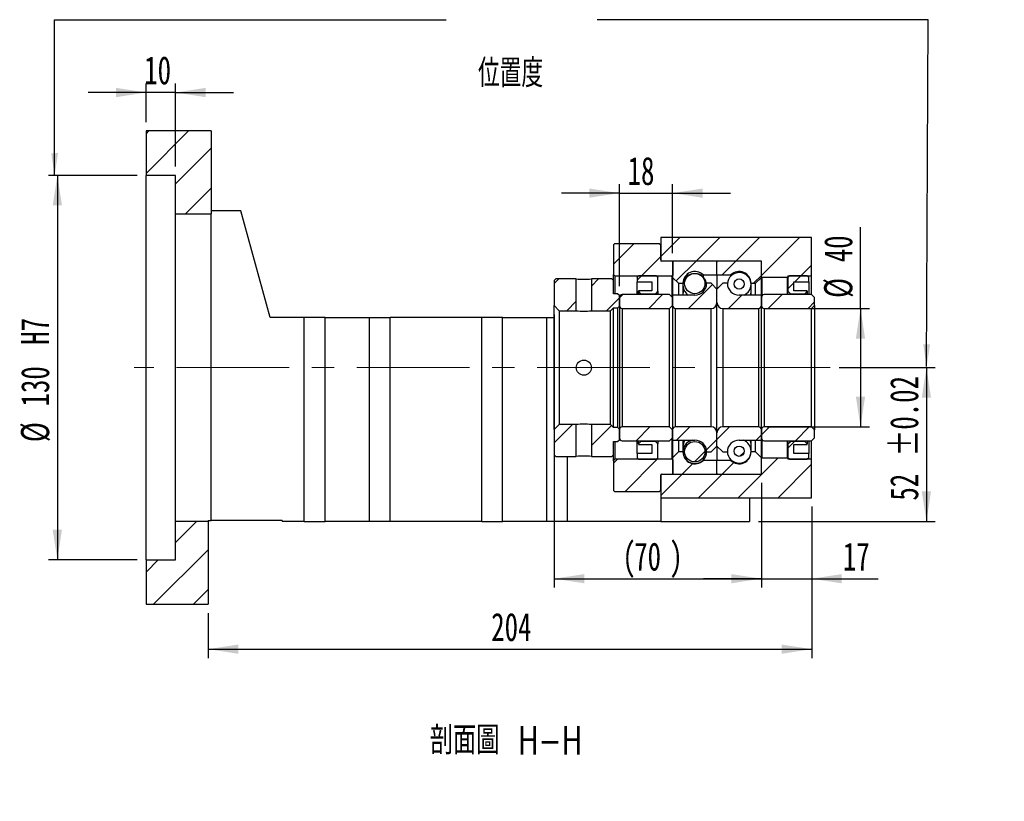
# Paper-space layout 'MBCS40-I' of a CAD drawing. Header units: millimetres. Extents: x 24 to 293, y 4 to 207.
# Tile 4 of 5: x 182 to 293, y 4 to 92. Entities that reach past the tile are written whole.
import ezdxf

# ---------------------------------------------------------------- set-up
doc = ezdxf.new("R2010")
doc.units = ezdxf.units.MM
doc.linetypes.add('CENTERX2', pattern=[20.32, 12.7, -2.54, 2.54, -2.54])
doc.layers.add('圖層0', color=7, linetype='Continuous')
doc.styles.add('SLDTEXTSTYLE0', font='TXT', dxfattribs={"width": 0.7})
doc.styles.add('SLDTEXTSTYLE1', font='TXT', dxfattribs={"width": 0.7, "bigfont": 'bigfont'})
doc.styles.add('SLDTEXTSTYLE4', font='TXT', dxfattribs={"width": 0.75, "bigfont": 'bigfont'})
doc.dimstyles.new('SLDDIMSTYLE3', dxfattribs={"dimtxt": 3.389974, "dimasz": 2.5, "dimexe": 0, "dimexo": 0.0625, "dimgap": 0.847493, "dimtad": 1, "dimlfac": 3, "dimrnd": 1e-09, "dimzin": 12, "dimdsep": 46, "dimtxsty": 'SLDTEXTSTYLE0', "dimsah": 1, "dimcen": 0.09, "dimadec": 0, "dimazin": 3, "dimtfac": 1, "dimtofl": 0, "dimtmove": 0, "dimatfit": 3, "dimfxl": 0, "dimfrac": 2, "dimtolj": 1, "dimtzin": 12, "dimarcsym": 0})
doc.dimstyles.new('SLDDIMSTYLE4', dxfattribs={"dimtxt": 3.389974, "dimasz": 2.5, "dimexe": 0, "dimexo": 0.0625, "dimgap": 0.847493, "dimtad": 1, "dimlfac": 3, "dimrnd": 1e-09, "dimzin": 12, "dimdsep": 46, "dimtxsty": 'SLDTEXTSTYLE0', "dimsah": 1, "dimcen": 0.09, "dimadec": 0, "dimazin": 3, "dimtfac": 1, "dimtmove": 0, "dimatfit": 0, "dimfxl": 0, "dimfrac": 2, "dimtolj": 1, "dimtzin": 12, "dimarcsym": 0})
doc.dimstyles.new('SLDDIMSTYLE6', dxfattribs={"dimtxt": 3.389974, "dimasz": 2.5, "dimexe": 0, "dimexo": 0.0625, "dimgap": 0.847493, "dimtad": 1, "dimlfac": 3, "dimrnd": 1e-09, "dimzin": 12, "dimdsep": 46, "dimtxsty": 'SLDTEXTSTYLE0', "dimsah": 1, "dimcen": 0.09, "dimadec": 0, "dimazin": 3, "dimtol": 1, "dimtp": 0.02, "dimtm": 0.02, "dimtfac": 1, "dimtofl": 0, "dimtmove": 0, "dimatfit": 3, "dimfxl": 0, "dimfrac": 2, "dimtolj": 1, "dimarcsym": 0})
doc.dimstyles.new('SLDDIMSTYLE8', dxfattribs={"dimtxt": 3.389974, "dimasz": 2.5, "dimexe": 0, "dimexo": 0.0625, "dimgap": 0.847493, "dimtad": 1, "dimlfac": 3, "dimrnd": 1e-09, "dimzin": 12, "dimdsep": 46, "dimtxsty": 'SLDTEXTSTYLE0', "dimsah": 1, "dimcen": 0.09, "dimadec": 0, "dimazin": 3, "dimtfac": 1, "dimtofl": 0, "dimtmove": 0, "dimatfit": 3, "dimfxl": 0, "dimfrac": 2, "dimtolj": 1, "dimarcsym": 0})

# ---------------------------------------------------------------- blocks, each defined once
blk = doc.blocks.new('_D_52')
at = {"layer": '圖層0', "color": 7}
for p, q in [((195.92, 80.48), (195.92, 84.82)), ((199.25, 75.48), (199.25, 84.82)), ((195.92, 83.82), (189.4, 83.82)), ((199.25, 83.82), (195.92, 83.82)), ((199.25, 83.82), (205.77, 83.82))]:
    blk.add_line(p, q, dxfattribs=at)
for points in [[(195.92, 83.82), (192.53, 84.34), (192.53, 83.29)], [(199.25, 83.82), (202.64, 83.29), (202.64, 84.34)]]:
    blk.add_solid(points, dxfattribs=at)
at = {"layer": '圖層0', "color": 7, "insert": (195.71, 87.91), "char_height": 3.175, "attachment_point": 1, "style": 'SLDTEXTSTYLE0'}
blk.add_mtext('10', dxfattribs=at)
blk = doc.blocks.new('_D_53')
at = {"layer": '圖層0', "color": 7}
for p, q in [((194.92, 74.48), (184.92, 74.48)), ((185.92, 74.48), (185.92, 31.15)), ((194.92, 31.15), (184.92, 31.15))]:
    blk.add_line(p, q, dxfattribs=at)
for points in [[(185.92, 74.48), (185.4, 71.09), (186.44, 71.09)], [(185.92, 31.15), (186.44, 34.54), (185.4, 34.54)]]:
    blk.add_solid(points, dxfattribs=at)
at = {"layer": '圖層0', "color": 7, "char_height": 3.175, "attachment_point": 1, "rotation": 90, "style": 'SLDTEXTSTYLE0'}
for s, insert in [('H7', (181.82, 55.39)), ('130', (181.82, 48.44)), ('%%c', (181.82, 44.42))]:
    blk.add_mtext(s, dxfattribs=dict(at, insert=insert))
blk = doc.blocks.new('_D_54')
at = {"layer": '圖層0', "color": 7}
for p, q in [((270.92, 37.15), (270.92, 20.09)), ((202.92, 25.15), (202.92, 20.09)), ((202.92, 21.09), (270.92, 21.09))]:
    blk.add_line(p, q, dxfattribs=at)
for points in [[(202.92, 21.09), (206.31, 20.57), (206.31, 21.61)], [(270.92, 21.09), (267.53, 21.61), (267.53, 20.57)]]:
    blk.add_solid(points, dxfattribs=at)
at = {"layer": '圖層0', "color": 7, "insert": (234.81, 25.18), "char_height": 3.175, "attachment_point": 1, "style": 'SLDTEXTSTYLE0'}
blk.add_mtext('204', dxfattribs=at)
blk = doc.blocks.new('_D_55')
at = {"layer": '圖層0', "color": 7}
for p, q in [((241.92, 58.8), (241.92, 28.03)), ((265.25, 39.82), (265.25, 28.03)), ((241.92, 29.03), (265.25, 29.03))]:
    blk.add_line(p, q, dxfattribs=at)
for points in [[(241.92, 29.03), (245.31, 28.51), (245.31, 29.55)], [(265.25, 29.03), (261.86, 29.55), (261.86, 28.51)]]:
    blk.add_solid(points, dxfattribs=at)
at = {"layer": '圖層0', "color": 7, "attachment_point": 1, "style": 'SLDTEXTSTYLE0'}
for s, insert, char_height in [('(', (249.59, 33.12), 3.17), (')', (254.89, 33.12), 3.17), ('70', (250.92, 33.12), 3.175)]:
    blk.add_mtext(s, dxfattribs=dict(at, insert=insert, char_height=char_height))
blk = doc.blocks.new('_D_56')
at = {"layer": '圖層0', "color": 7}
for p, q in [((265.25, 39.82), (265.25, 28.03)), ((270.92, 37.15), (270.92, 28.03)), ((265.25, 29.03), (258.73, 29.03)), ((265.25, 29.03), (270.92, 29.03)), ((270.92, 29.03), (278.4, 29.03))]:
    blk.add_line(p, q, dxfattribs=at)
for points in [[(265.25, 29.03), (261.86, 29.55), (261.86, 28.51)], [(270.92, 29.03), (274.31, 28.51), (274.31, 29.55)]]:
    blk.add_solid(points, dxfattribs=at)
at = {"layer": '圖層0', "color": 7, "insert": (274.43, 33.12), "char_height": 3.175, "attachment_point": 1, "style": 'SLDTEXTSTYLE0'}
blk.add_mtext('17', dxfattribs=at)
blk = doc.blocks.new('_D_57')
at = {"layer": '圖層0', "color": 7}
for p, q in [((276.42, 59.48), (276.42, 68.66)), ((265.92, 59.48), (277.42, 59.48)), ((276.42, 59.48), (276.42, 46.15)), ((265.92, 46.15), (277.42, 46.15))]:
    blk.add_line(p, q, dxfattribs=at)
for points in [[(276.42, 59.48), (275.9, 56.09), (276.94, 56.09)], [(276.42, 46.15), (276.94, 49.54), (275.9, 49.54)]]:
    blk.add_solid(points, dxfattribs=at)
at = {"layer": '圖層0', "color": 7, "char_height": 3.175, "attachment_point": 1, "rotation": 90, "style": 'SLDTEXTSTYLE0'}
for s, insert in [('40', (272.32, 64.69)), ('%%c', (272.32, 60.67))]:
    blk.add_mtext(s, dxfattribs=dict(at, insert=insert))
blk = doc.blocks.new('_D_58')
at = {"layer": '圖層0', "color": 7}
for p, q in [((274.01, 52.82), (284.85, 52.82)), ((283.85, 52.82), (283.85, 35.48)), ((264.92, 35.48), (284.85, 35.48))]:
    blk.add_line(p, q, dxfattribs=at)
for points in [[(283.85, 52.82), (283.33, 49.43), (284.37, 49.43)], [(283.85, 35.48), (284.37, 38.87), (283.33, 38.87)]]:
    blk.add_solid(points, dxfattribs=at)
at = {"layer": '圖層0', "color": 7, "char_height": 3.175, "attachment_point": 1, "rotation": 90, "style": 'SLDTEXTSTYLE0'}
for s, insert in [('±0.02', (279.75, 42.8)), ('52', (279.75, 37.83))]:
    blk.add_mtext(s, dxfattribs=dict(at, insert=insert))
blk = doc.blocks.new('_D_59')
at = {"layer": '圖層0', "color": 7}
for p, q in [((249.25, 61.98), (249.25, 73.48)), ((255.25, 65.72), (255.25, 73.48)), ((249.25, 72.48), (242.73, 72.48)), ((249.25, 72.48), (255.25, 72.48)), ((255.25, 72.48), (261.77, 72.48))]:
    blk.add_line(p, q, dxfattribs=at)
for points in [[(249.25, 72.48), (245.86, 73), (245.86, 71.96)], [(255.25, 72.48), (258.64, 71.96), (258.64, 73)]]:
    blk.add_solid(points, dxfattribs=at)
at = {"layer": '圖層0', "color": 7, "insert": (250.18, 76.57), "char_height": 3.175, "attachment_point": 1, "style": 'SLDTEXTSTYLE0'}
blk.add_mtext('18', dxfattribs=at)

psp = doc.layouts.new('MBCS40-I')

# ---------------------------------------------------------------- hatches: boundary and pattern name
at = {"layer": '圖層0', "linetype": 'Continuous', "lineweight": 18}
h = psp.add_hatch(dxfattribs=at)
h.set_pattern_fill('ANSI31', color=256, style=0)
h.paths.add_polyline_path([(203.2509, 70.1487), (203.2509, 79.482), (195.9176, 79.482), (195.9176, 74.482), (199.2509, 74.482), (199.2509, 70.1487)], flags=0)
h = psp.add_hatch(dxfattribs=at)
h.set_pattern_fill('ANSI31', color=256, style=0)
edge = h.paths.add_edge_path(flags=0)
edge.add_line((248.7509, 66.8154), (248.5842, 66.6487))
edge.add_line((248.5842, 66.6487), (248.5842, 63.3154))
edge.add_line((248.5842, 63.3154), (248.7509, 63.1487))
edge.add_line((248.7509, 63.1487), (255.2009, 63.1487))
edge.add_line((255.2009, 63.1487), (255.3009, 63.2487))
edge.add_line((255.3009, 63.2487), (255.3009, 64.7154))
edge.add_line((255.3009, 64.7154), (255.2009, 64.8154))
edge.add_line((255.2009, 64.8154), (254.0509, 64.8154))
edge.add_arc((254.0509, 64.9487), 0.1333, 180, 270, ccw=False)
edge.add_line((253.9176, 64.9487), (253.9176, 66.6487))
edge.add_line((253.9176, 66.6487), (253.7509, 66.8154))
edge.add_line((253.7509, 66.8154), (248.7509, 66.8154))
h = psp.add_hatch(dxfattribs=at)
h.set_pattern_fill('ANSI31', color=256, style=0)
h.paths.add_polyline_path([(265.2509, 64.8154), (265.2509, 63.0487), (265.3176, 62.9821), (268.1842, 62.9821), (268.2509, 63.0487), (268.2509, 63.1487), (270.9176, 63.1487), (270.9176, 67.4821), (253.9176, 67.4821), (253.9176, 64.8154)], flags=0)
h = psp.add_hatch(dxfattribs=at)
h.set_pattern_fill('ANSI31', color=256, style=0)
edge = h.paths.add_edge_path(flags=0)
edge.add_line((260.1509, 64.8154), (255.3509, 64.8154))
edge.add_arc((255.3509, 64.7154), 0.1, 90, 180)
edge.add_line((255.2509, 64.7154), (255.2509, 62.9821))
edge.add_line((255.2509, 62.9821), (255.9176, 62.3154))
edge.add_line((255.9176, 62.3154), (256.4176, 62.3154))
edge.add_arc((257.7509, 62.3154), 1.3333, 45.438688, 180, ccw=False)
edge.add_line((258.6865, 63.2654), (260.2509, 63.2654))
edge.add_line((260.2509, 63.2654), (260.2509, 64.7154))
edge.add_arc((260.1509, 64.7154), 0.1, 0, 90)
h = psp.add_hatch(dxfattribs=at)
h.set_pattern_fill('ANSI31', color=256, style=0)
edge = h.paths.add_edge_path(flags=0)
edge.add_line((265.2509, 62.9821), (265.2509, 64.7154))
edge.add_arc((265.1509, 64.7154), 0.1, 0, 90)
edge.add_line((265.1509, 64.8154), (260.3509, 64.8154))
edge.add_arc((260.3509, 64.7154), 0.1, 90, 180)
edge.add_line((260.2509, 64.7154), (260.2509, 63.2654))
edge.add_line((260.2509, 63.2654), (261.8153, 63.2654))
edge.add_arc((262.7509, 62.3154), 1.3333, 0, 134.561312, ccw=False)
edge.add_line((264.0842, 62.3154), (264.5842, 62.3154))
edge.add_line((264.5842, 62.3154), (265.2509, 62.9821))
h = psp.add_hatch(dxfattribs=at)
h.set_pattern_fill('ANSI31', color=256, style=0)
edge = h.paths.add_edge_path(flags=0)
edge.add_arc((257.7509, 62.2912), 1.1484, 0, 360)
h = psp.add_hatch(dxfattribs=at)
h.set_pattern_fill('ANSI31', color=256, style=0)
h.paths.add_polyline_path([(242.0842, 62.8154), (241.9176, 62.6487), (241.9176, 59.7987), (242.4842, 59.2321), (244.4009, 59.2321), (244.4009, 62.8154)], flags=0)
h = psp.add_hatch(dxfattribs=at)
h.set_pattern_fill('ANSI31', color=256, style=0)
h.paths.add_polyline_path([(249.2509, 60.982), (249.0842, 61.1487), (248.5842, 61.1487), (248.5842, 62.6487), (248.4176, 62.8154), (246.1009, 62.8154), (246.1009, 59.2321), (248.2509, 59.2321), (248.5842, 59.5654), (249.0842, 59.5654), (249.2509, 59.732)], flags=0)
h = psp.add_hatch(dxfattribs=at)
h.set_pattern_fill('ANSI31', color=256, style=0)
h.paths.add_polyline_path([(252.9176, 62.482), (252.9176, 61.4821), (251.4176, 61.4821), (251.4176, 61.4154), (251.6842, 61.1487), (253.3176, 61.1487), (253.5842, 61.4154), (253.5842, 62.9821), (253.4176, 63.1487), (251.4176, 63.1487), (251.2509, 62.9821), (251.2509, 62.482)], flags=0)
h = psp.add_hatch(dxfattribs=at)
h.set_pattern_fill('ANSI31', color=256, style=0)
edge = h.paths.add_edge_path(flags=0)
edge.add_line((260.2509, 60.1487), (260.2509, 61.6487))
edge.add_line((260.2509, 61.6487), (259.5842, 62.3154))
edge.add_line((259.5842, 62.3154), (259.0842, 62.3154))
edge.add_arc((257.7509, 62.3154), 1.3333, 270, 360, ccw=False)
edge.add_line((257.7509, 60.9821), (255.2509, 60.9821))
edge.add_line((255.2509, 60.9821), (255.2509, 59.8154))
edge.add_arc((255.5842, 59.8154), 0.3333, 180, 270)
edge.add_line((255.5842, 59.4821), (259.5842, 59.4821))
edge.add_arc((259.5842, 60.1487), 0.6667, 270, 360)
h = psp.add_hatch(dxfattribs=at)
h.set_pattern_fill('ANSI31', color=256, style=0)
edge = h.paths.add_edge_path(flags=0)
edge.add_line((261.4176, 62.3154), (260.9176, 62.3154))
edge.add_line((260.9176, 62.3154), (260.2509, 61.6487))
edge.add_line((260.2509, 61.6487), (260.2509, 60.1487))
edge.add_arc((260.9176, 60.1487), 0.6667, 180, 270)
edge.add_line((260.9176, 59.4821), (264.9176, 59.4821))
edge.add_arc((264.9176, 59.8154), 0.3333, 270, 360)
edge.add_line((265.2509, 59.8154), (265.2509, 60.9821))
edge.add_line((265.2509, 60.9821), (262.7509, 60.9821))
edge.add_arc((262.7509, 62.3154), 1.3333, 180, 270, ccw=False)
h = psp.add_hatch(dxfattribs=at)
h.set_pattern_fill('ANSI31', color=256, style=0)
edge = h.paths.add_edge_path(flags=0)
edge.add_arc((262.7509, 62.239), 0.5771, 0, 360)
h = psp.add_hatch(dxfattribs=at)
h.set_pattern_fill('ANSI31', color=256, style=0)
h.paths.add_polyline_path([(270.4176, 61.4154), (270.4176, 61.4821), (268.9176, 61.4821), (268.9176, 62.482), (270.5842, 62.482), (270.5842, 62.9821), (270.4176, 63.1487), (268.4176, 63.1487), (268.2509, 62.9821), (268.2509, 61.4154), (268.5176, 61.1487), (270.1509, 61.1487)], flags=0)
h = psp.add_hatch(dxfattribs=at)
h.set_pattern_fill('ANSI31', color=256, style=0)
edge = h.paths.add_edge_path(flags=0)
edge.add_line((254.9176, 59.4821), (255.2509, 59.8154))
edge.add_line((255.2509, 59.8154), (255.2509, 60.7154))
edge.add_line((255.2509, 60.7154), (254.9176, 61.0487))
edge.add_line((254.9176, 61.0487), (249.5842, 61.0487))
edge.add_arc((249.5842, 60.7154), 0.3333, 90, 180)
edge.add_line((249.2509, 60.7154), (249.2509, 59.8154))
edge.add_arc((249.5842, 59.8154), 0.3333, 180, 270)
edge.add_line((249.5842, 59.4821), (254.9176, 59.4821))
h = psp.add_hatch(dxfattribs=at)
h.set_pattern_fill('ANSI31', color=256, style=0)
edge = h.paths.add_edge_path(flags=0)
edge.add_line((270.9176, 59.4821), (271.2509, 59.8154))
edge.add_line((271.2509, 59.8154), (271.2509, 60.7154))
edge.add_line((271.2509, 60.7154), (270.9176, 61.0487))
edge.add_line((270.9176, 61.0487), (265.5842, 61.0487))
edge.add_arc((265.5842, 60.7154), 0.3333, 90, 180)
edge.add_line((265.2509, 60.7154), (265.2509, 59.8154))
edge.add_arc((265.5842, 59.8154), 0.3333, 180, 270)
edge.add_line((265.5842, 59.4821), (270.9176, 59.4821))
h = psp.add_hatch(dxfattribs=at)
h.set_pattern_fill('ANSI31', color=256, style=0)
h.paths.add_polyline_path([(241.9176, 42.9821), (242.0842, 42.8154), (244.4009, 42.8154), (244.4009, 46.3987), (242.4842, 46.3987), (241.9176, 45.832)], flags=0)
h = psp.add_hatch(dxfattribs=at)
h.set_pattern_fill('ANSI31', color=256, style=0)
h.paths.add_polyline_path([(248.5842, 42.9821), (248.5842, 44.4821), (249.0842, 44.4821), (249.2509, 44.6487), (249.2509, 45.8987), (249.0842, 46.0654), (248.5842, 46.0654), (248.2509, 46.3987), (246.1009, 46.3987), (246.1009, 42.8154), (248.4176, 42.8154)], flags=0)
h = psp.add_hatch(dxfattribs=at)
h.set_pattern_fill('ANSI31', color=256, style=0)
edge = h.paths.add_edge_path(flags=0)
edge.add_line((255.2509, 45.8154), (254.9176, 46.1487))
edge.add_line((254.9176, 46.1487), (249.5842, 46.1487))
edge.add_arc((249.5842, 45.8154), 0.3333, 90, 180)
edge.add_line((249.2509, 45.8154), (249.2509, 44.9154))
edge.add_arc((249.5842, 44.9154), 0.3333, 180, 270)
edge.add_line((249.5842, 44.5821), (254.9176, 44.5821))
edge.add_line((254.9176, 44.5821), (255.2509, 44.9154))
edge.add_line((255.2509, 44.9154), (255.2509, 45.8154))
h = psp.add_hatch(dxfattribs=at)
h.set_pattern_fill('ANSI31', color=256, style=0)
edge = h.paths.add_edge_path(flags=0)
edge.add_line((259.0842, 43.3154), (259.5842, 43.3154))
edge.add_line((259.5842, 43.3154), (260.2509, 43.9821))
edge.add_line((260.2509, 43.9821), (260.2509, 45.4821))
edge.add_arc((259.5842, 45.4821), 0.6667, 0, 90)
edge.add_line((259.5842, 46.1487), (255.5842, 46.1487))
edge.add_arc((255.5842, 45.8154), 0.3333, 90, 180)
edge.add_line((255.2509, 45.8154), (255.2509, 44.6487))
edge.add_line((255.2509, 44.6487), (257.7509, 44.6487))
edge.add_arc((257.7509, 43.3154), 1.3333, 0, 90, ccw=False)
h = psp.add_hatch(dxfattribs=at)
h.set_pattern_fill('ANSI31', color=256, style=0)
edge = h.paths.add_edge_path(flags=0)
edge.add_line((260.2509, 45.4821), (260.2509, 43.9821))
edge.add_line((260.2509, 43.9821), (260.9176, 43.3154))
edge.add_line((260.9176, 43.3154), (261.4176, 43.3154))
edge.add_arc((262.7509, 43.3154), 1.3333, 90, 180, ccw=False)
edge.add_line((262.7509, 44.6487), (265.2509, 44.6487))
edge.add_line((265.2509, 44.6487), (265.2509, 45.8154))
edge.add_arc((264.9176, 45.8154), 0.3333, 0, 90)
edge.add_line((264.9176, 46.1487), (260.9176, 46.1487))
edge.add_arc((260.9176, 45.4821), 0.6667, 90, 180)
h = psp.add_hatch(dxfattribs=at)
h.set_pattern_fill('ANSI31', color=256, style=0)
edge = h.paths.add_edge_path(flags=0)
edge.add_line((271.2509, 45.8154), (270.9176, 46.1487))
edge.add_line((270.9176, 46.1487), (265.5842, 46.1487))
edge.add_arc((265.5842, 45.8154), 0.3333, 90, 180)
edge.add_line((265.2509, 45.8154), (265.2509, 44.9154))
edge.add_arc((265.5842, 44.9154), 0.3333, 180, 270)
edge.add_line((265.5842, 44.5821), (270.9176, 44.5821))
edge.add_line((270.9176, 44.5821), (271.2509, 44.9154))
edge.add_line((271.2509, 44.9154), (271.2509, 45.8154))
h = psp.add_hatch(dxfattribs=at)
h.set_pattern_fill('ANSI31', color=256, style=0)
h.paths.add_polyline_path([(251.4176, 44.2154), (251.4176, 44.1487), (252.9176, 44.1487), (252.9176, 43.1487), (251.2509, 43.1487), (251.2509, 42.6487), (251.4176, 42.4821), (253.4176, 42.4821), (253.5842, 42.6487), (253.5842, 44.2154), (253.3176, 44.4821), (251.6842, 44.4821)], flags=0)
h = psp.add_hatch(dxfattribs=at)
h.set_pattern_fill('ANSI31', color=256, style=0)
edge = h.paths.add_edge_path(flags=0)
edge.add_arc((257.7509, 43.3396), 1.1484, 0, 360)
h = psp.add_hatch(dxfattribs=at)
h.set_pattern_fill('ANSI31', color=256, style=0)
h.paths.add_polyline_path([(268.9176, 43.1487), (268.9176, 44.1487), (270.4176, 44.1487), (270.4176, 44.2154), (270.1509, 44.4821), (268.5176, 44.4821), (268.2509, 44.2154), (268.2509, 42.6487), (268.4176, 42.4821), (270.4176, 42.4821), (270.5842, 42.6487), (270.5842, 43.1487)], flags=0)
h = psp.add_hatch(dxfattribs=at)
h.set_pattern_fill('ANSI31', color=256, style=0)
edge = h.paths.add_edge_path(flags=0)
edge.add_line((255.2509, 42.6487), (255.2509, 40.9154))
edge.add_arc((255.3509, 40.9154), 0.1, 180, 270)
edge.add_line((255.3509, 40.8154), (260.1509, 40.8154))
edge.add_arc((260.1509, 40.9154), 0.1, 270, 360)
edge.add_line((260.2509, 40.9154), (260.2509, 42.3654))
edge.add_line((260.2509, 42.3654), (258.6865, 42.3654))
edge.add_arc((257.7509, 43.3154), 1.3333, 180, 314.561312, ccw=False)
edge.add_line((256.4176, 43.3154), (255.9176, 43.3154))
edge.add_line((255.9176, 43.3154), (255.2509, 42.6487))
h = psp.add_hatch(dxfattribs=at)
h.set_pattern_fill('ANSI31', color=256, style=0)
edge = h.paths.add_edge_path(flags=0)
edge.add_line((260.3509, 40.8154), (265.1509, 40.8154))
edge.add_arc((265.1509, 40.9154), 0.1, 270, 360)
edge.add_line((265.2509, 40.9154), (265.2509, 42.6487))
edge.add_line((265.2509, 42.6487), (264.5842, 43.3154))
edge.add_line((264.5842, 43.3154), (264.0842, 43.3154))
edge.add_arc((262.7509, 43.3154), 1.3333, 225.438688, 360, ccw=False)
edge.add_line((261.8153, 42.3654), (260.2509, 42.3654))
edge.add_line((260.2509, 42.3654), (260.2509, 40.9154))
edge.add_arc((260.3509, 40.9154), 0.1, 180, 270)
h = psp.add_hatch(dxfattribs=at)
h.set_pattern_fill('ANSI31', color=256, style=0)
edge = h.paths.add_edge_path(flags=0)
edge.add_arc((262.7509, 43.3917), 0.5771, 0, 360)
h = psp.add_hatch(dxfattribs=at)
h.set_pattern_fill('ANSI31', color=256, style=0)
edge = h.paths.add_edge_path(flags=0)
edge.add_line((248.5842, 38.9821), (248.7509, 38.8154))
edge.add_line((248.7509, 38.8154), (253.7509, 38.8154))
edge.add_line((253.7509, 38.8154), (253.9176, 38.9821))
edge.add_line((253.9176, 38.9821), (253.9176, 40.6821))
edge.add_arc((254.0509, 40.6821), 0.1333, 90, 180, ccw=False)
edge.add_line((254.0509, 40.8154), (255.2009, 40.8154))
edge.add_line((255.2009, 40.8154), (255.3009, 40.9154))
edge.add_line((255.3009, 40.9154), (255.3009, 42.3821))
edge.add_line((255.3009, 42.3821), (255.2009, 42.4821))
edge.add_line((255.2009, 42.4821), (248.7509, 42.4821))
edge.add_line((248.7509, 42.4821), (248.5842, 42.3154))
edge.add_line((248.5842, 42.3154), (248.5842, 38.9821))
h = psp.add_hatch(dxfattribs=at)
h.set_pattern_fill('ANSI31', color=256, style=0)
h.paths.add_polyline_path([(265.2509, 42.5821), (265.2509, 40.8154), (253.9176, 40.8154), (253.9176, 38.1487), (270.9176, 38.1487), (270.9176, 42.4821), (268.2509, 42.4821), (268.2509, 42.5821), (268.1842, 42.6487), (265.3176, 42.6487)], flags=0)
h = psp.add_hatch(dxfattribs=at)
h.set_pattern_fill('ANSI31', color=256, style=0)
h.paths.add_polyline_path([(195.9176, 31.1487), (195.9176, 26.1487), (202.9176, 26.1487), (202.9176, 35.482), (199.2509, 35.482), (199.2509, 31.1487)], flags=0)

# ---------------------------------------------------------------- linework, layer by layer
at = {"color": 7, "linetype": 'Continuous', "lineweight": 25}
for p, q in [((195.9176, 79.482), (195.9176, 74.482)), ((203.2509, 79.482), (195.9176, 79.482)), ((203.2509, 79.482), (203.2509, 70.1487)), ((199.2509, 74.482), (195.9176, 74.482)), ((195.9176, 31.1487), (195.9176, 74.482)), ((199.2509, 70.1487), (199.2509, 74.482)), ((199.2509, 70.1487), (203.2509, 70.1487)), ((199.2509, 35.482), (199.2509, 70.1487)), ((206.5842, 70.482), (203.2509, 70.482)), ((203.2509, 35.5821), (203.2509, 70.1487)), ((209.9176, 58.4821), (206.5842, 70.482)), ((248.5842, 66.6487), (248.7509, 66.8154)), ((248.5842, 66.6487), (248.5842, 63.3154)), ((248.7509, 66.8154), (253.7509, 66.8154)), ((253.7509, 66.8154), (253.9176, 66.6487)), ((253.9176, 67.4821), (253.9176, 64.8154)), ((270.9176, 67.4821), (253.9176, 67.4821)), ((253.9176, 64.9487), (253.9176, 66.6487)), ((270.9176, 63.1487), (270.9176, 67.4821)), ((265.2509, 64.8154), (253.9176, 64.8154)), ((255.2009, 64.8154), (254.0509, 64.8154)), ((255.2009, 64.8154), (255.3009, 64.7154)), ((255.2509, 64.7154), (255.2509, 62.9821)), ((255.3009, 63.2487), (255.3009, 64.7154)), ((260.1509, 64.8154), (255.3509, 64.8154)), ((260.2509, 63.2654), (260.2509, 64.7154)), ((265.1509, 64.8154), (260.3509, 64.8154)), ((265.2509, 63.0487), (265.2509, 64.8154)), ((265.2509, 62.9821), (265.2509, 64.7154)), ((248.7509, 63.1487), (248.5842, 63.3154)), ((248.5842, 62.6487), (248.5842, 63.3154)), ((255.3009, 63.2487), (255.2009, 63.1487)), ((258.6865, 63.2654), (260.2509, 63.2654)), ((258.6865, 63.2654), (258.6865, 63.0482)), ((260.2509, 63.2654), (260.2509, 61.6487)), ((260.2509, 63.2654), (261.8153, 63.2654)), ((261.8153, 63.146), (261.8153, 63.2654)), ((241.9176, 62.6487), (242.0842, 62.8154)), ((241.9176, 62.6487), (241.9176, 59.7987)), ((244.4009, 62.8154), (242.0842, 62.8154)), ((244.4009, 59.2321), (244.4009, 62.8154)), ((246.1009, 62.8154), (246.1009, 59.2321)), ((248.4176, 62.8154), (246.1009, 62.8154)), ((248.4176, 62.8154), (248.5842, 62.6487)), ((248.5842, 61.1487), (248.5842, 62.6487)), ((248.7509, 63.1487), (255.2009, 63.1487)), ((248.7509, 63.1487), (248.7509, 61.1487)), ((251.2509, 62.9821), (251.4176, 63.1487)), ((251.2509, 62.9821), (251.2509, 62.482)), ((251.2509, 62.482), (252.9176, 62.482)), ((251.2509, 61.0487), (251.2509, 62.482)), ((253.4176, 63.1487), (251.4176, 63.1487)), ((252.9176, 62.482), (252.9176, 61.4821)), ((253.4176, 63.1487), (253.5842, 62.9821)), ((253.5842, 61.4154), (253.5842, 62.9821)), ((255.2009, 60.7654), (255.2009, 63.1487)), ((255.2509, 62.9821), (255.9176, 62.3154)), ((255.2509, 62.9821), (255.2509, 60.982)), ((255.9176, 62.3154), (256.4176, 62.3154)), ((255.9176, 62.3154), (255.9176, 60.982)), ((256.4176, 62.3154), (256.4176, 60.982)), ((259.5842, 62.3154), (259.0842, 62.3154)), ((260.2509, 61.6487), (259.5842, 62.3154)), ((260.9176, 62.3154), (260.2509, 61.6487)), ((261.4176, 62.3154), (260.9176, 62.3154)), ((264.0842, 62.3154), (264.5842, 62.3154)), ((264.0842, 60.982), (264.0842, 62.3154)), ((264.5842, 62.3154), (265.2509, 62.9821)), ((264.5842, 60.982), (264.5842, 62.3154)), ((265.3176, 62.9821), (265.2509, 63.0487)), ((265.2509, 60.982), (265.2509, 62.9821)), ((268.1842, 62.9821), (265.3176, 62.9821)), ((265.3176, 62.9821), (265.3176, 60.9154)), ((268.2509, 63.0487), (268.1842, 62.9821)), ((268.1842, 61.0487), (268.1842, 62.9821)), ((268.2509, 63.1487), (270.9176, 63.1487)), ((268.2509, 63.1487), (268.2509, 63.0487)), ((268.2509, 62.9821), (268.4176, 63.1487)), ((268.2509, 63.0487), (268.2509, 62.9821)), ((268.2509, 62.9821), (268.2509, 61.4154)), ((270.4176, 63.1487), (268.4176, 63.1487)), ((268.9176, 62.482), (270.5842, 62.482)), ((268.9176, 61.4821), (268.9176, 62.482)), ((270.4176, 63.1487), (270.5842, 62.9821)), ((270.5842, 62.482), (270.5842, 62.9821)), ((270.5842, 62.482), (270.5842, 61.0487)), ((270.9176, 61.0487), (270.9176, 63.1487)), ((249.0842, 61.1487), (248.5842, 61.1487)), ((249.0842, 61.1487), (249.2509, 60.982)), ((254.9176, 61.0487), (249.5842, 61.0487)), ((251.4176, 61.4821), (251.4176, 61.4154)), ((252.9176, 61.4821), (251.4176, 61.4821)), ((251.6842, 61.1487), (251.4176, 61.4154)), ((251.4176, 61.0487), (251.4176, 61.4154)), ((251.6842, 61.1487), (253.3176, 61.1487)), ((251.6842, 61.1487), (251.6842, 61.0487)), ((253.5842, 61.4154), (253.3176, 61.1487)), ((253.3176, 61.0487), (253.3176, 61.1487)), ((253.5842, 61.4154), (253.5842, 61.0487)), ((254.9176, 61.0487), (255.2509, 60.7154)), ((260.2509, 60.1487), (260.2509, 61.6487)), ((270.9176, 61.0487), (265.5842, 61.0487)), ((268.5176, 61.1487), (268.2509, 61.4154)), ((268.2509, 61.0487), (268.2509, 61.4154)), ((268.5176, 61.1487), (270.1509, 61.1487)), ((268.5176, 61.1487), (268.5176, 61.0487)), ((270.4176, 61.4821), (268.9176, 61.4821)), ((270.4176, 61.4154), (270.1509, 61.1487)), ((270.1509, 61.0487), (270.1509, 61.1487)), ((270.4176, 61.4154), (270.4176, 61.4821)), ((270.4176, 61.4154), (270.4176, 61.0487)), ((270.9176, 61.0487), (271.2509, 60.7154)), ((249.2509, 59.732), (249.2509, 60.982)), ((249.2509, 60.7154), (249.2509, 59.8154)), ((255.2509, 60.982), (255.2509, 59.8154)), ((257.7509, 60.982), (255.2509, 60.982)), ((255.2509, 59.8154), (255.2509, 60.7154)), ((260.2509, 45.4821), (260.2509, 60.1487)), ((265.2509, 60.982), (262.7509, 60.982)), ((265.2509, 59.8154), (265.2509, 60.982)), ((265.2509, 60.7154), (265.2509, 59.8154)), ((271.2509, 59.8154), (271.2509, 60.7154)), ((241.9176, 45.832), (241.9176, 59.7987)), ((242.4842, 59.2321), (241.9176, 59.7987)), ((242.4842, 59.2321), (242.4842, 46.3987)), ((242.4842, 59.2321), (244.4009, 59.2321)), ((246.1009, 59.2321), (248.2509, 59.2321)), ((248.5842, 59.5654), (248.2509, 59.2321)), ((248.2509, 46.3987), (248.2509, 59.2321)), ((248.5842, 59.5654), (249.0842, 59.5654)), ((248.5842, 46.0654), (248.5842, 59.5654)), ((249.2509, 59.732), (249.0842, 59.5654)), ((249.0842, 46.0654), (249.0842, 59.5654)), ((249.2509, 59.732), (249.2509, 45.8987)), ((249.5842, 59.4821), (254.9176, 59.4821)), ((249.5842, 59.4821), (249.5842, 46.1487)), ((255.2509, 59.8154), (254.9176, 59.4821)), ((254.9176, 46.1487), (254.9176, 59.4821)), ((255.2509, 59.8154), (255.2509, 45.8154)), ((255.5842, 59.4821), (259.5842, 59.4821)), ((255.5842, 46.1487), (255.5842, 59.4821)), ((259.5842, 46.1487), (259.5842, 59.4821)), ((260.9176, 59.4821), (264.9176, 59.4821)), ((260.9176, 59.4821), (260.9176, 46.1487)), ((264.9176, 59.4821), (264.9176, 46.1487)), ((265.2509, 45.8154), (265.2509, 59.8154)), ((265.5842, 59.4821), (270.9176, 59.4821)), ((265.5842, 59.4821), (265.5842, 46.1487)), ((271.2509, 59.8154), (270.9176, 59.4821)), ((270.9176, 46.1487), (270.9176, 59.4821)), ((271.2509, 59.8154), (271.2509, 45.8154)), ((213.7509, 58.4821), (209.9176, 58.4821)), ((213.7509, 35.482), (213.7509, 58.4821)), ((216.0842, 58.4821), (213.7509, 58.4821)), ((216.0842, 35.482), (216.0842, 58.4821)), ((216.0842, 58.4821), (221.0842, 58.4821)), ((221.0842, 35.482), (221.0842, 58.4821)), ((221.0842, 58.4821), (223.4176, 58.4821)), ((223.4176, 35.482), (223.4176, 58.4821)), ((233.7509, 58.4821), (223.4176, 58.4821)), ((233.7509, 35.482), (233.7509, 58.4821)), ((236.0842, 58.4821), (233.7509, 58.4821)), ((236.0842, 35.482), (236.0842, 58.4821)), ((236.0842, 58.4821), (241.0842, 58.4821)), ((241.0842, 35.482), (241.0842, 58.4821)), ((241.0842, 58.4821), (241.9176, 58.4821)), ((241.9176, 45.832), (242.4842, 46.3987)), ((241.9176, 45.832), (241.9176, 42.9821)), ((244.4009, 46.3987), (242.4842, 46.3987)), ((244.4009, 42.8154), (244.4009, 46.3987)), ((248.2509, 46.3987), (246.1009, 46.3987)), ((246.1009, 46.3987), (246.1009, 42.8154)), ((248.2509, 46.3987), (248.5842, 46.0654)), ((249.0842, 46.0654), (248.5842, 46.0654)), ((249.0842, 46.0654), (249.2509, 45.8987)), ((249.2509, 44.6487), (249.2509, 45.8987)), ((249.2509, 45.8154), (249.2509, 44.9154)), ((254.9176, 46.1487), (249.5842, 46.1487)), ((254.9176, 46.1487), (255.2509, 45.8154)), ((255.2509, 44.9154), (255.2509, 45.8154)), ((255.2509, 45.8154), (255.2509, 44.6487)), ((259.5842, 46.1487), (255.5842, 46.1487)), ((264.9176, 46.1487), (260.9176, 46.1487)), ((265.2509, 45.8154), (265.2509, 44.9154)), ((265.2509, 44.6487), (265.2509, 45.8154)), ((270.9176, 46.1487), (265.5842, 46.1487)), ((270.9176, 46.1487), (271.2509, 45.8154)), ((271.2509, 44.9154), (271.2509, 45.8154)), ((248.5842, 44.4821), (249.0842, 44.4821)), ((248.5842, 42.9821), (248.5842, 44.4821)), ((248.7509, 44.4821), (248.7509, 42.4821)), ((249.2509, 44.6487), (249.0842, 44.4821)), ((249.5842, 44.582), (254.9176, 44.582)), ((251.2509, 43.1487), (251.2509, 44.582)), ((251.4176, 44.2154), (251.4176, 44.582)), ((251.4176, 44.2154), (251.6842, 44.4821)), ((251.6842, 44.582), (251.6842, 44.4821)), ((253.3176, 44.4821), (251.6842, 44.4821)), ((253.3176, 44.4821), (253.3176, 44.582)), ((253.3176, 44.4821), (253.5842, 44.2154)), ((253.5842, 44.582), (253.5842, 44.2154)), ((255.2509, 44.9154), (254.9176, 44.582)), ((255.2009, 42.4821), (255.2009, 44.8654)), ((255.2509, 44.6487), (257.7509, 44.6487)), ((255.2509, 44.6487), (255.2509, 42.6487)), ((255.9176, 44.6487), (255.9176, 43.3154)), ((256.4176, 44.6487), (256.4176, 43.3154)), ((260.2509, 43.9821), (260.2509, 45.4821)), ((262.7509, 44.6487), (265.2509, 44.6487)), ((264.0842, 43.3154), (264.0842, 44.6487)), ((264.5842, 43.3154), (264.5842, 44.6487)), ((265.2509, 42.6487), (265.2509, 44.6487)), ((265.3176, 44.7154), (265.3176, 42.6487)), ((265.5842, 44.582), (270.9176, 44.582)), ((268.1842, 42.6487), (268.1842, 44.582)), ((268.2509, 44.2154), (268.2509, 44.582)), ((268.2509, 44.2154), (268.5176, 44.4821)), ((268.5176, 44.582), (268.5176, 44.4821)), ((270.1509, 44.4821), (268.5176, 44.4821)), ((270.1509, 44.4821), (270.1509, 44.582)), ((270.1509, 44.4821), (270.4176, 44.2154)), ((270.4176, 44.582), (270.4176, 44.2154)), ((270.5842, 44.582), (270.5842, 43.1487)), ((271.2509, 44.9154), (270.9176, 44.582)), ((270.9176, 42.4821), (270.9176, 44.582)), ((251.4176, 44.2154), (251.4176, 44.1487)), ((251.4176, 44.1487), (252.9176, 44.1487)), ((252.9176, 44.1487), (252.9176, 43.1487)), ((253.5842, 42.6487), (253.5842, 44.2154)), ((255.9176, 43.3154), (255.2509, 42.6487)), ((256.4176, 43.3154), (255.9176, 43.3154)), ((259.0842, 43.3154), (259.5842, 43.3154)), ((259.5842, 43.3154), (260.2509, 43.9821)), ((260.2509, 43.9821), (260.9176, 43.3154)), ((260.2509, 43.9821), (260.2509, 42.3654)), ((260.9176, 43.3154), (261.4176, 43.3154)), ((264.5842, 43.3154), (264.0842, 43.3154)), ((265.2509, 42.6487), (264.5842, 43.3154)), ((268.2509, 44.2154), (268.2509, 42.6487)), ((268.9176, 44.1487), (270.4176, 44.1487)), ((268.9176, 43.1487), (268.9176, 44.1487)), ((270.4176, 44.1487), (270.4176, 44.2154)), ((242.0842, 42.8154), (241.9176, 42.9821)), ((242.0842, 42.8154), (244.4009, 42.8154)), ((243.4176, 35.482), (243.4176, 42.8154)), ((246.1009, 42.8154), (248.4176, 42.8154)), ((248.5842, 42.9821), (248.4176, 42.8154)), ((248.5842, 42.3154), (248.5842, 42.9821)), ((248.5842, 42.3154), (248.7509, 42.4821)), ((248.5842, 42.3154), (248.5842, 38.9821)), ((255.2009, 42.4821), (248.7509, 42.4821)), ((251.2509, 43.1487), (251.2509, 42.6487)), ((252.9176, 43.1487), (251.2509, 43.1487)), ((251.4176, 42.4821), (251.2509, 42.6487)), ((251.4176, 42.4821), (253.4176, 42.4821)), ((253.5842, 42.6487), (253.4176, 42.4821)), ((255.2009, 42.4821), (255.3009, 42.382)), ((255.2509, 42.6487), (255.2509, 40.9154)), ((255.3009, 40.9154), (255.3009, 42.382)), ((258.6865, 42.3896), (258.6865, 42.3654)), ((260.2509, 42.3654), (258.6865, 42.3654)), ((260.2509, 40.9154), (260.2509, 42.3654)), ((261.8153, 42.3654), (260.2509, 42.3654)), ((261.8153, 42.3654), (261.8153, 42.4417)), ((265.2509, 42.5821), (265.3176, 42.6487)), ((265.2509, 40.9154), (265.2509, 42.6487)), ((265.2509, 40.8154), (265.2509, 42.5821)), ((265.3176, 42.6487), (268.1842, 42.6487)), ((268.1842, 42.6487), (268.2509, 42.5821)), ((268.2509, 42.6487), (268.2509, 42.5821)), ((268.4176, 42.4821), (268.2509, 42.6487)), ((268.2509, 42.5821), (268.2509, 42.4821)), ((270.9176, 42.4821), (268.2509, 42.4821)), ((268.4176, 42.4821), (270.4176, 42.4821)), ((270.5842, 43.1487), (268.9176, 43.1487)), ((270.5842, 42.6487), (270.4176, 42.4821)), ((270.5842, 42.6487), (270.5842, 43.1487)), ((270.9176, 38.1487), (270.9176, 42.4821)), ((253.9176, 40.8154), (253.9176, 38.1487)), ((253.9176, 40.8154), (265.2509, 40.8154)), ((253.9176, 38.9821), (253.9176, 40.682)), ((254.0509, 40.8154), (255.2009, 40.8154)), ((255.3009, 40.9154), (255.2009, 40.8154)), ((255.3509, 40.8154), (260.1509, 40.8154)), ((260.3509, 40.8154), (265.1509, 40.8154)), ((248.7509, 38.8154), (248.5842, 38.9821)), ((253.9176, 38.9821), (253.7509, 38.8154)), ((253.7509, 38.8154), (248.7509, 38.8154)), ((253.9176, 38.1487), (270.9176, 38.1487)), ((253.9176, 38.1487), (253.9176, 35.482)), ((263.9176, 38.1487), (263.9176, 35.482)), ((202.9176, 35.5821), (203.2509, 35.5821)), ((202.9176, 35.5821), (202.9176, 35.482)), ((211.2509, 35.5821), (203.2509, 35.5821)), ((211.2509, 35.5821), (211.2509, 35.482)), ((199.2509, 31.1487), (199.2509, 35.482)), ((202.9176, 35.482), (199.2509, 35.482)), ((202.9176, 35.482), (202.9176, 26.1487)), ((213.7509, 35.482), (211.2509, 35.482)), ((213.7509, 35.482), (216.0842, 35.482)), ((221.0842, 35.482), (216.0842, 35.482)), ((223.4176, 35.482), (221.0842, 35.482)), ((233.7509, 35.482), (223.4176, 35.482)), ((233.7509, 35.482), (236.0842, 35.482)), ((241.0842, 35.482), (236.0842, 35.482)), ((243.4176, 35.482), (241.0842, 35.482)), ((253.9176, 35.482), (243.4176, 35.482)), ((253.9176, 35.482), (263.9176, 35.482)), ((195.9176, 31.1487), (199.2509, 31.1487)), ((195.9176, 31.1487), (195.9176, 26.1487)), ((195.9176, 26.1487), (202.9176, 26.1487))]:
    psp.add_line(p, q, dxfattribs=at)
at = {"color": 7, "linetype": 'Continuous', "lineweight": 25, "flags": 128}
for points in [[(264.0194, 60.982), (264.0508, 61.0962), (264.0842, 61.3929)], [(264.0842, 61.3929), (264.0508, 61.6896), (264.0223, 61.7944)], [(256.5415, 44.6487), (256.5496, 44.6316), (256.5856, 44.5622)], [(264.0842, 44.1121), (264.0508, 44.4088), (263.9715, 44.6487)], [(264.0347, 43.7519), (264.0508, 43.8154), (264.0842, 44.1121)]]:
    psp.add_lwpolyline(points, dxfattribs=at)
at = {"color": 7, "linetype": 'Continuous', "lineweight": 25}
for centre, radius in [((257.7509, 62.2912), 1.1484), ((262.7509, 62.239), 0.5771), ((245.2509, 52.8154), 0.85), ((257.7509, 43.3396), 1.1484), ((262.7509, 43.3917), 0.5771)]:
    psp.add_circle(centre, radius, dxfattribs=at)
for centre, radius, start, end in [((254.0509, 64.9487), 0.1333, 180, 270), ((255.3509, 64.7154), 0.1, 90, 180), ((260.1509, 64.7154), 0.1, 0, 90), ((260.3509, 64.7154), 0.1, 90, 180), ((265.1509, 64.7154), 0.1, 0, 90), ((257.7509, 62.3154), 1.3333, 45.438688, 180), ((257.7509, 62.0982), 1.3333, 104.624917, 236.838332), ((257.7509, 62.0982), 1.3333, 4.671047, 74.633892), ((262.7509, 62.196), 1.3333, 0, 177.433035), ((262.7509, 62.3154), 1.3333, 0, 134.561312), ((245.2509, 72.7968), 10.0175, 265.132531, 274.867469), ((257.7509, 62.3154), 1.3333, 270, 360), ((262.7509, 62.3154), 1.3333, 180, 270), ((262.7509, 62.196), 1.3333, 294.435712, 0), ((249.5842, 60.7154), 0.3333, 90, 180), ((257.7509, 61.1532), 1.3333, 158.904158, 187.375437), ((265.5842, 60.7154), 0.3333, 90, 180), ((259.5842, 60.1487), 0.6667, 270, 0), ((260.9176, 60.1487), 0.6667, 180, 270), ((245.2509, 65.6192), 6.4435, 262.419682, 277.580318), ((249.5842, 59.8154), 0.3333, 180, 270), ((255.5842, 59.8154), 0.3333, 180, 270), ((264.9176, 59.8154), 0.3333, 270, 0), ((265.5842, 59.8154), 0.3333, 180, 270), ((245.2509, 40.0116), 6.4434, 82.419626, 97.580374), ((249.5842, 45.8154), 0.3333, 90, 180), ((255.5842, 45.8154), 0.3333, 90, 180), ((259.5842, 45.4821), 0.6667, 0, 90), ((260.9176, 45.4821), 0.6667, 90, 180), ((264.9176, 45.8154), 0.3333, 0, 90), ((265.5842, 45.8154), 0.3333, 90, 180), ((249.5842, 44.9154), 0.3333, 180, 270), ((257.7509, 43.3396), 1.3333, 100.929851, 0), ((257.7509, 43.9143), 1.3333, 146.575743, 192.445624), ((257.7509, 43.3154), 1.3333, 0, 90), ((262.7509, 43.3154), 1.3333, 90, 180), ((262.7509, 43.3917), 1.3333, 0, 70.516739), ((265.5842, 44.9154), 0.3333, 180, 270), ((257.7509, 43.3154), 1.3333, 180, 314.561312), ((262.7509, 43.3917), 1.3333, 181.640632, 0), ((262.7509, 43.3154), 1.3333, 225.438688, 0), ((245.2509, 32.8341), 10.0175, 85.132495, 94.867505), ((254.0509, 40.682), 0.1333, 90, 180), ((255.3509, 40.9154), 0.1, 180, 270), ((260.1509, 40.9154), 0.1, 270, 0), ((260.3509, 40.9154), 0.1, 180, 270), ((265.1509, 40.9154), 0.1, 270, 0)]:
    psp.add_arc(centre, radius, start, end, dxfattribs=at)
at = {"layer": '圖層0', "color": 7}
for p, q in [((185.6152, 74.482), (185.5916, 92.0231)), ((185.5916, 92.0231), (229.7152, 92.0231)), ((284.0295, 92.0231), (246.733, 92.0231)), ((283.8726, 52.9313), (284.0295, 92.0231))]:
    psp.add_line(p, q, dxfattribs=at)
at = {"layer": '圖層0', "color": 7, "linetype": 'CENTERX2', "lineweight": 18}
psp.add_line((273.0064, 52.8154), (194.58, 52.8154), dxfattribs=at)
at = {"layer": '圖層0', "color": 7}
for points in [[(185.6152, 74.482), (185.9965, 76.9826), (185.2272, 76.9815)], [(283.8726, 52.9313), (284.2672, 55.4297), (283.498, 55.4328)]]:
    psp.add_solid(points, dxfattribs=at)

# ---------------------------------------------------------------- texts
at = {"layer": '圖層0', "color": 7, "insert": (233.3196, 87.5831), "char_height": 3.175, "attachment_point": 1, "style": 'SLDTEXTSTYLE1'}
psp.add_mtext('\\M+188CA\\M+19275\\M+19378', dxfattribs=at)
at = {"layer": '圖層0', "insert": (236.4446, 12.4129), "char_height": 3.175, "attachment_point": 2, "style": 'SLDTEXTSTYLE4'}
psp.add_mtext('\\M+19655\\M+196CA\\M+19AA4 H-H', dxfattribs=at)

# ---------------------------------------------------------------- dimensions: what is measured, and where the dimension line sits
at = {"layer": '圖層0', "color": 7}
for base, p1, p2, dimstyle, picture, middle in [((195.9176, 83.8155), (199.2509, 74.482), (195.9176, 79.482), 'SLDDIMSTYLE4', '_D_52', (197.6944, 83.8155)), ((255.2509, 72.482), (249.2509, 60.982), (255.2509, 64.7154), 'SLDDIMSTYLE4', '_D_59', (252.165, 72.482)), ((270.9176, 29.0302), (265.2509, 40.8154), (270.9176, 38.1487), 'SLDDIMSTYLE4', '_D_56', (276.417, 29.0302)), ((270.9176, 21.0871), (202.9176, 26.1487), (270.9176, 38.1487), 'SLDDIMSTYLE3', '_D_54', (237.795, 21.0871))]:
    dim = psp.add_linear_dim(base=base, p1=p1, p2=p2, dimstyle=dimstyle, dxfattribs=at)
    dim.commit()
    dim.dimension.update_dxf_attribs({"geometry": picture, "text_midpoint": middle, "dimtype": 160})
for base, p1, p2, text, dimstyle, picture, middle in [((185.9176, 31.1487), (195.9176, 74.482), (195.9176, 31.1487), '%%c<>H7', 'SLDDIMSTYLE8', '_D_53', (185.9176, 52.3883)), ((276.417, 46.1487), (264.9176, 59.4821), (264.9176, 46.1487), '%%c<>', 'SLDDIMSTYLE3', '_D_57', (276.417, 64.6649))]:
    dim = psp.add_linear_dim(base=base, p1=p1, p2=p2, angle=90, text=text, dimstyle=dimstyle, dxfattribs=at)
    dim.commit()
    dim.dimension.update_dxf_attribs({"geometry": picture, "text_midpoint": middle, "dimtype": 160})
dim = psp.add_linear_dim(base=(265.2509, 29.0302), p1=(241.9176, 59.7987), p2=(265.2509, 40.8154), text='(<>)', dimstyle='SLDDIMSTYLE3', dxfattribs=at)
dim.commit()
dim.dimension.update_dxf_attribs({"geometry": '_D_55', "text_midpoint": (252.9043, 29.0302), "dimtype": 160})
dim = psp.add_linear_dim(base=(283.8465, 35.482), p1=(273.0064, 52.8154), p2=(263.9176, 35.482), angle=90, dimstyle='SLDDIMSTYLE6', dxfattribs=at)
dim.commit()
dim.dimension.update_dxf_attribs({"geometry": '_D_58', "text_midpoint": (283.8465, 44.9154), "dimtype": 160})

doc.saveas('drawing.dxf')
